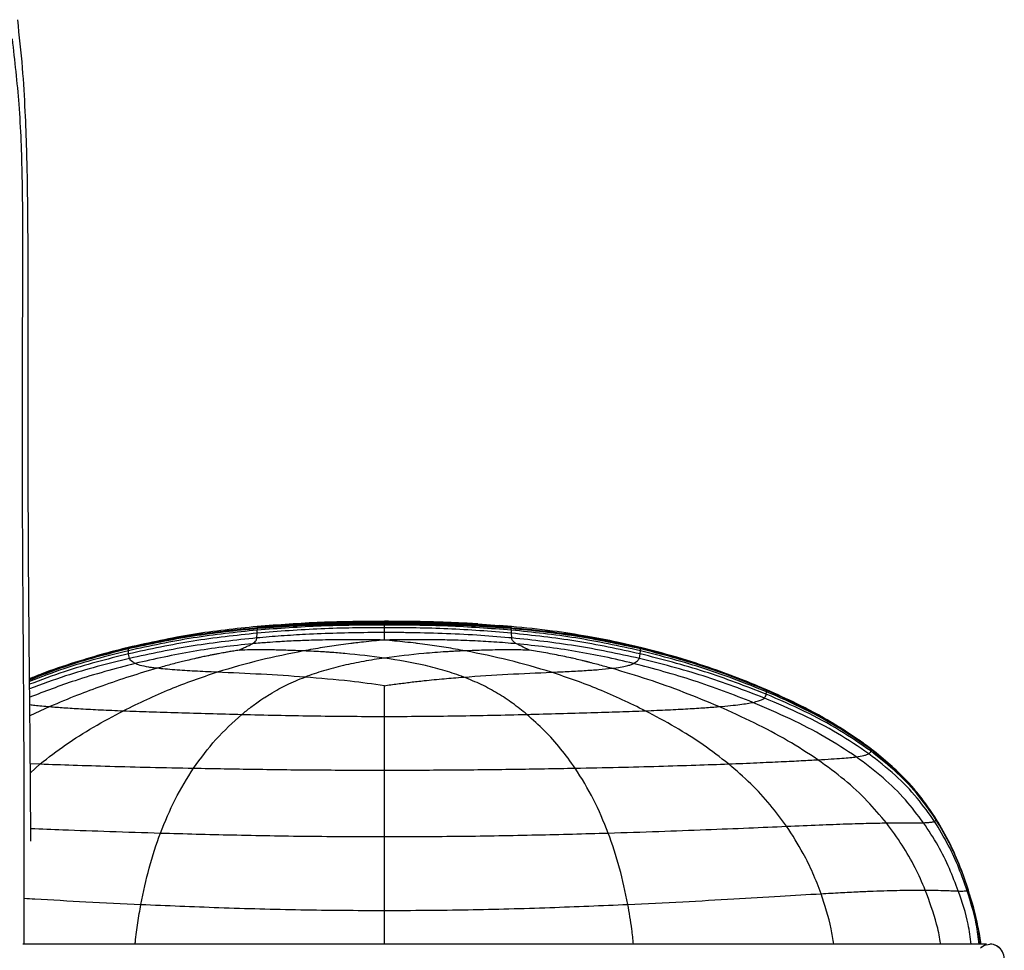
# Paper-space layout '_Back' of a CAD drawing. Header units: millimetres. Extents: x -468 to 468, y 0 to 686.
# Tile 9 of 9: x 295 to 468, y 465 to 628. Entities that reach past the tile are written whole.
import ezdxf

# ---------------------------------------------------------------- set-up
doc = ezdxf.new("R2010")
doc.units = ezdxf.units.MM

psp = doc.layouts.new('_Back')

# ---------------------------------------------------------------- linework, layer by layer
at = {"color": 7, "linetype": 'Continuous', "lineweight": 25}
for p, q in [((359.46, 522.76), (359.46, 522.86)), ((359.46, 522.58), (359.46, 522.76)), ((359.46, 522.5), (359.46, 522.58)), ((359.46, 522.49), (359.46, 522.5)), ((359.46, 522.41), (359.46, 522.48)), ((359.46, 522.48), (359.46, 522.48)), ((359.46, 522.22), (359.46, 522.41)), ((359.46, 521.75), (359.46, 522.22)), ((379.61, 522.1), (375.84, 522.34)), ((381.77, 521.96), (379.61, 522.15)), ((337.09, 519.95), (337.14, 520.79)), ((337.14, 520.79), (337.15, 521.32)), ((337.16, 521.89), (337.15, 521.95)), ((337.15, 521.32), (337.18, 521.59)), ((337.18, 521.76), (337.16, 521.89)), ((337.19, 521.7), (337.18, 521.76)), ((337.18, 521.59), (337.19, 521.68)), ((337.19, 521.69), (337.19, 521.7)), ((337.19, 521.68), (337.19, 521.69)), ((359.46, 520.89), (359.46, 521.75)), ((381.73, 521.7), (381.74, 521.76)), ((381.73, 521.69), (381.73, 521.7)), ((381.73, 521.69), (381.73, 521.69)), ((381.73, 521.68), (381.73, 521.69)), ((381.74, 521.59), (381.73, 521.68)), ((381.74, 521.76), (381.76, 521.89)), ((381.77, 521.32), (381.74, 521.59)), ((381.76, 521.89), (381.77, 521.95)), ((381.79, 520.79), (381.77, 521.32)), ((381.83, 519.95), (381.79, 520.79)), ((314.5, 518.25), (314.49, 518.27)), ((314.51, 518.21), (314.5, 518.25)), ((314.52, 518.19), (314.51, 518.21)), ((314.52, 518.19), (314.52, 518.19)), ((314.52, 518.17), (314.52, 518.18)), ((314.52, 518.04), (314.52, 518.17)), ((314.52, 517.71), (314.52, 518.04)), ((314.53, 517.15), (314.52, 517.71)), ((314.7, 516.36), (314.53, 517.15)), ((404.22, 516.36), (404.39, 517.15)), ((404.39, 517.15), (404.4, 517.71)), ((404.4, 518.19), (404.41, 518.21)), ((404.4, 518.19), (404.4, 518.19)), ((404.4, 518.17), (404.4, 518.18)), ((404.4, 518.04), (404.4, 518.17)), ((404.4, 517.71), (404.4, 518.04)), ((404.41, 518.21), (404.42, 518.25)), ((404.42, 518.25), (404.43, 518.27)), ((426.5, 510.07), (426.54, 510.51)), ((426.54, 510.51), (426.57, 510.74)), ((426.57, 510.74), (426.58, 510.82)), ((426.58, 510.84), (426.58, 510.84)), ((426.58, 510.84), (426.58, 510.84)), ((426.58, 510.84), (426.58, 510.84)), ((426.58, 510.84), (426.58, 510.84)), ((426.58, 510.82), (426.58, 510.83)), ((300.73, 507.89), (297.24, 506.28)), ((433.99, 507.27), (433.31, 507.65)), ((359.46, 496.74), (359.46, 502.03)), ((444.85, 500.1), (444.89, 500.34)), ((444.89, 500.34), (444.91, 500.43)), ((444.91, 500.43), (444.92, 500.45)), ((444.92, 500.45), (444.92, 500.45)), ((297.31, 497.9), (299.04, 497.83)), ((297.32, 496.29), (299.04, 497.83)), ((359.46, 493.72), (359.46, 496.74)), ((456.35, 488.12), (455.29, 489.72)), ((456.05, 487.73), (456.34, 487.98)), ((456.34, 487.98), (456.35, 488.1)), ((459.23, 482.83), (456.35, 488.12)), ((458.52, 484.31), (456.35, 488.12)), ((456.35, 488.1), (456.35, 488.12)), ((456.35, 488.12), (456.35, 488.12)), ((458.43, 484.42), (456.35, 488.12)), ((458.73, 483.89), (456.35, 488.12)), ((462.61, 473.35), (461.98, 475.69)), ((359.46, 466.18), (359.46, 472.09)), ((463.3, 470.98), (463.25, 471.19)), ((467.82, 465.11), (467.82, 465.11))]:
    psp.add_line(p, q, dxfattribs=at)
at = {"color": 7, "linetype": 'Continuous', "lineweight": 25, "flags": 128}
for points in [[(464.09, 465.53), (464.81, 465.99), (465.77, 466.18)], [(464.23, 465.65), (464.81, 465.99), (465.77, 466.18)], [(464.27, 465.68), (464.81, 465.99), (465.77, 466.18)]]:
    psp.add_lwpolyline(points, dxfattribs=at)
at = {"color": 7, "linetype": 'Continuous', "lineweight": 25}
for start in [34.8199, 34.9906, 34.8199]:
    psp.add_arc((465.77, 463.68), 2.5, start, 90, dxfattribs=at)
for points, knots in [([(297.4, 484.27), (297.39, 486.09), (297.36, 492.04), (297.28, 502.38), (297.15, 515.57), (297.02, 529.31), (296.95, 543.35), (296.92, 555.27), (296.91, 565.08), (296.91, 572.61), (296.92, 579.81), (296.92, 585.62), (296.91, 590.46), (296.88, 594.77), (296.82, 599.91), (296.69, 605.88), (296.43, 612.67), (295.99, 620.32), (295.4, 625.67), (295.09, 628.5)], [0, 0, 0, 0, 0.037893, 0.123673, 0.214954, 0.31222, 0.409493, 0.506775, 0.560277, 0.613401, 0.663405, 0.709923, 0.73415, 0.764044, 0.799642, 0.840968, 0.888045, 0.941, 1, 1, 1, 1]), ([(296.22, 466.18), (296.22, 466.24), (296.22, 468.37), (296.23, 472.75), (296.25, 479.26), (296.25, 486.03), (296.24, 493.01), (296.21, 500.42), (296.16, 508.31), (296.11, 516.81), (296.04, 526.5), (295.97, 537.62), (295.92, 550.35), (295.91, 561.22), (295.93, 569.8), (295.96, 574.74), (295.98, 578.79), (296, 581.96), (296.01, 585.2), (296.03, 591.48), (295.95, 600.97), (295.54, 613.19), (294.61, 621.29), (294.17, 625.11)], [0, 0, 0, 0, 0.001253, 0.040183, 0.082531, 0.12407, 0.167994, 0.214468, 0.263944, 0.317148, 0.375126, 0.447293, 0.527674, 0.616089, 0.652934, 0.689861, 0.709356, 0.729297, 0.749665, 0.770439, 0.847551, 0.928144, 1, 1, 1, 1]), ([(359.46, 522.87), (355.75, 522.84), (348.3, 522.8), (340.88, 522.24), (337.15, 521.96)], [0, 0, 0, 0, 0.497641, 1, 1, 1, 1]), ([(359.46, 522.22), (355.75, 522.2), (348.31, 522.15), (340.88, 521.6), (337.15, 521.32)], [0, 0, 0, 0, 0.497777, 1, 1, 1, 1]), ([(359.46, 522.76), (355.76, 522.74), (348.31, 522.7), (340.89, 522.16), (337.16, 521.89)], [0, 0, 0, 0, 0.497587, 1, 1, 1, 1]), ([(359.46, 522.58), (355.76, 522.56), (348.32, 522.53), (340.91, 522.02), (337.18, 521.76)], [0, 0, 0, 0, 0.497486, 1, 1, 1, 1]), ([(359.46, 522.41), (355.76, 522.4), (348.32, 522.36), (340.9, 521.84), (337.18, 521.59)], [0, 0, 0, 0, 0.497556, 1, 1, 1, 1]), ([(359.46, 522.49), (358.14, 522.48), (355.14, 522.47), (350.1, 522.39), (344, 522.18), (339.58, 521.87), (337.19, 521.69)], [0, 0, 0, 0, 0.1788038, 0.4043372, 0.6776474, 1, 1, 1, 1]), ([(359.46, 522.48), (355.76, 522.46), (348.33, 522.43), (340.91, 521.93), (337.19, 521.68)], [0, 0, 0, 0, 0.497449, 1, 1, 1, 1]), ([(353.45, 522.76), (351.75, 522.76), (348.93, 522.75), (346.12, 522.54), (345.01, 522.46)], [0, 0, 0, 0, 0.604783, 1, 1, 1, 1]), ([(375.85, 522.41), (375.04, 522.46), (373.17, 522.57), (369.48, 522.72), (364.83, 522.84), (361.36, 522.86), (359.46, 522.87)], [0, 0, 0, 0, 0.1679898, 0.3866424, 0.6629521, 1, 1, 1, 1]), ([(381.76, 521.89), (378.03, 522.16), (370.61, 522.7), (363.16, 522.74), (359.46, 522.76)], [0, 0, 0, 0, 0.502408, 1, 1, 1, 1]), ([(381.74, 521.76), (378.01, 522.02), (370.59, 522.53), (363.16, 522.56), (359.46, 522.58)], [0, 0, 0, 0, 0.502511, 1, 1, 1, 1]), ([(381.73, 521.69), (380.39, 521.8), (377.36, 522.03), (372.3, 522.28), (366.22, 522.46), (361.82, 522.48), (359.46, 522.49)], [0, 0, 0, 0, 0.181262, 0.408713, 0.681805, 1, 1, 1, 1]), ([(381.73, 521.68), (378.01, 521.93), (370.59, 522.43), (363.16, 522.46), (359.46, 522.48)], [0, 0, 0, 0, 0.502546, 1, 1, 1, 1]), ([(381.74, 521.59), (378.02, 521.84), (370.6, 522.36), (363.16, 522.4), (359.46, 522.41)], [0, 0, 0, 0, 0.5024418, 1, 1, 1, 1]), ([(381.77, 521.32), (378.04, 521.6), (370.61, 522.15), (363.17, 522.2), (359.46, 522.22)], [0, 0, 0, 0, 0.5022209, 1, 1, 1, 1]), ([(337.15, 521.96), (333.37, 521.56), (325.75, 520.76), (318.27, 519.11), (314.49, 518.27)], [0, 0, 0, 0, 0.495107, 1, 1, 1, 1]), ([(337.19, 521.69), (335.84, 521.57), (332.78, 521.3), (327.65, 520.67), (321.42, 519.71), (316.95, 518.72), (314.52, 518.19)], [0, 0, 0, 0, 0.176946, 0.401494, 0.675078, 1, 1, 1, 1]), ([(337.19, 521.68), (333.41, 521.31), (325.79, 520.57), (318.3, 518.98), (314.52, 518.17)], [0, 0, 0, 0, 0.4949645, 1, 1, 1, 1]), ([(337.18, 521.59), (333.41, 521.21), (325.79, 520.45), (318.3, 518.85), (314.52, 518.04)], [0, 0, 0, 0, 0.4950921, 1, 1, 1, 1]), ([(337.15, 521.32), (333.38, 520.93), (325.78, 520.13), (318.3, 518.53), (314.52, 517.71)], [0, 0, 0, 0, 0.49538, 1, 1, 1, 1]), ([(337.14, 520.79), (333.37, 520.39), (325.77, 519.56), (318.3, 517.96), (314.53, 517.15)], [0, 0, 0, 0, 0.495647, 1, 1, 1, 1]), ([(345.63, 520.56), (344.21, 520.48), (341.36, 520.32), (338.51, 520.07), (337.09, 519.95)], [0, 0, 0, 0, 0.49975, 1, 1, 1, 1]), ([(359.46, 521.75), (355.75, 521.73), (348.3, 521.67), (340.87, 521.09), (337.14, 520.79)], [0, 0, 0, 0, 0.497993, 1, 1, 1, 1]), ([(356.54, 520.88), (354.73, 520.85), (351.09, 520.8), (347.45, 520.64), (345.63, 520.56)], [0, 0, 0, 0, 0.49957, 1, 1, 1, 1]), ([(359.46, 520.89), (358.97, 520.89), (358.45, 520.89), (357.48, 520.89), (357, 520.88), (356.54, 520.88)], [0, 0, 0, 0, 0.500076, 0.535397, 1, 1, 1, 1]), ([(381.79, 520.79), (378.06, 521.09), (370.63, 521.67), (363.17, 521.73), (359.46, 521.75)], [0, 0, 0, 0, 0.502002, 1, 1, 1, 1]), ([(359.46, 520.6), (359.46, 520.61), (359.46, 520.68), (359.46, 520.78), (359.46, 520.86), (359.46, 520.89)], [0, 0, 0, 0, 0.078559, 0.671748, 1, 1, 1, 1]), ([(362.33, 520.88), (362.07, 520.88), (361.59, 520.89), (360.64, 520.89), (359.94, 520.89), (359.46, 520.89)], [0, 0, 0, 0, 0.271001, 0.499916, 1, 1, 1, 1]), ([(359.46, 519.71), (359.46, 519.88), (359.46, 520.23), (359.46, 520.48), (359.46, 520.6)], [0, 0, 0, 0, 0.497489, 1, 1, 1, 1]), ([(381.83, 519.95), (381.67, 519.96), (379.63, 520.15), (375.56, 520.46), (369.59, 520.74), (365.13, 520.85), (362.71, 520.88), (362.33, 520.88)], [0, 0, 0, 0, 0.025474, 0.313905, 0.627933, 0.94216, 1, 1, 1, 1]), ([(404.4, 518.19), (403.03, 518.5), (399.96, 519.2), (394.81, 520.14), (388.63, 521.05), (384.14, 521.47), (381.73, 521.69)], [0, 0, 0, 0, 0.182976, 0.411288, 0.683911, 1, 1, 1, 1]), ([(404.4, 518.17), (400.62, 518.98), (393.13, 520.57), (385.51, 521.31), (381.73, 521.68)], [0, 0, 0, 0, 0.5050336, 1, 1, 1, 1]), ([(404.4, 518.04), (400.62, 518.85), (393.13, 520.45), (385.52, 521.21), (381.74, 521.59)], [0, 0, 0, 0, 0.504904, 1, 1, 1, 1]), ([(404.43, 518.27), (403.06, 518.59), (400, 519.31), (394.85, 520.29), (388.67, 521.26), (384.18, 521.72), (381.77, 521.96)], [0, 0, 0, 0, 0.182844, 0.411111, 0.683769, 1, 1, 1, 1]), ([(404.4, 517.71), (400.62, 518.53), (393.15, 520.13), (385.54, 520.93), (381.77, 521.32)], [0, 0, 0, 0, 0.5046201, 1, 1, 1, 1]), ([(404.39, 517.15), (400.62, 517.96), (393.15, 519.56), (385.55, 520.39), (381.79, 520.79)], [0, 0, 0, 0, 0.50435, 1, 1, 1, 1]), ([(337.09, 519.95), (333.35, 519.55), (325.82, 518.74), (318.42, 517.15), (314.7, 516.36)], [0, 0, 0, 0, 0.496111, 1, 1, 1, 1]), ([(336.27, 518.92), (334.54, 518.74), (331.06, 518.38), (324.15, 517.36), (319.09, 516.23), (315.72, 515.47)], [0, 0, 0, 0, 0.249082, 0.49995, 1, 1, 1, 1]), ([(333.97, 517.8), (334.1, 517.87), (334.35, 518.02), (334.75, 518.2), (335.09, 518.35), (335.44, 518.5), (335.76, 518.65), (336.05, 518.79), (336.2, 518.88), (336.27, 518.92)], [0, 0, 0, 0, 0.1314, 0.248331, 0.38457, 0.493911, 0.664796, 0.826954, 1, 1, 1, 1]), ([(336.27, 518.92), (336.43, 519.02), (336.78, 519.23), (336.95, 519.5), (337.05, 519.74), (337.08, 519.88), (337.09, 519.95)], [0, 0, 0, 0, 0.223743, 0.504272, 0.759834, 1, 1, 1, 1]), ([(359.46, 519.58), (358.49, 519.6), (356.61, 519.62), (353.52, 519.64), (350.68, 519.62), (348.14, 519.58), (346.33, 519.52), (344.82, 519.47), (343.41, 519.41), (342.13, 519.35), (340.59, 519.26), (339.16, 519.16), (337.61, 519.04), (336.74, 518.96), (336.27, 518.92)], [0, 0, 0, 0, 0.126952, 0.245989, 0.402221, 0.494504, 0.574933, 0.635785, 0.688917, 0.756255, 0.800342, 0.88722, 0.939851, 1, 1, 1, 1]), ([(351.83, 518.74), (350.76, 518.58), (348.61, 518.28), (346.38, 517.87), (345.27, 517.66)], [0, 0, 0, 0, 0.498624, 1, 1, 1, 1]), ([(359.46, 519.58), (358.25, 519.47), (356.59, 519.32), (354.72, 519.11), (353.98, 519.02), (353.12, 518.91), (352.42, 518.82), (351.83, 518.74)], [0, 0, 0, 0, 0.486502, 0.666949, 0.734996, 0.774727, 1, 1, 1, 1]), ([(359.46, 519.58), (359.46, 519.61), (359.46, 519.65), (359.46, 519.69), (359.46, 519.71)], [0, 0, 0, 0, 0.525692, 1, 1, 1, 1]), ([(382.64, 518.92), (381.33, 519.03), (378.76, 519.25), (374.83, 519.45), (371.14, 519.58), (367.25, 519.64), (363.44, 519.64), (360.73, 519.6), (359.46, 519.58)], [0, 0, 0, 0, 0.1689987, 0.3311003, 0.5055027, 0.6451616, 0.834343, 1, 1, 1, 1]), ([(367.01, 518.75), (366.43, 518.83), (365.76, 518.92), (364.45, 519.08), (362.48, 519.3), (360.66, 519.47), (359.46, 519.58)], [0, 0, 0, 0, 0.221807, 0.25839, 0.512968, 1, 1, 1, 1]), ([(373.66, 517.68), (372.54, 517.88), (370.28, 518.29), (368.1, 518.6), (367.01, 518.75)], [0, 0, 0, 0, 0.499059, 1, 1, 1, 1]), ([(382.37, 519.09), (382.21, 519.24), (381.86, 519.57), (381.84, 519.82), (381.83, 519.95)], [0, 0, 0, 0, 0.4616227, 1, 1, 1, 1]), ([(404.22, 516.36), (400.5, 517.15), (393.11, 518.74), (385.57, 519.55), (381.83, 519.95)], [0, 0, 0, 0, 0.503883, 1, 1, 1, 1]), ([(382.64, 518.92), (382.59, 518.95), (382.48, 519.01), (382.4, 519.06), (382.37, 519.09)], [0, 0, 0, 0, 0.49974, 1, 1, 1, 1]), ([(403.2, 515.47), (401.5, 515.87), (398.15, 516.66), (393.02, 517.61), (387.86, 518.39), (384.38, 518.74), (382.64, 518.92)], [0, 0, 0, 0, 0.253147, 0.500142, 0.750962, 1, 1, 1, 1]), ([(384.95, 517.8), (384.44, 518.05), (383.39, 518.55), (382.89, 518.8), (382.64, 518.92)], [0, 0, 0, 0, 0.49391, 1, 1, 1, 1]), ([(314.49, 518.27), (313.12, 517.93), (310.03, 517.14), (304.92, 515.59), (300.5, 514.14), (297.85, 513.06), (297.17, 512.78)], [0, 0, 0, 0, 0.232775, 0.52701, 0.880351, 1, 1, 1, 1]), ([(314.52, 518.19), (313.15, 517.85), (310.05, 517.08), (304.94, 515.56), (300.51, 514.12), (297.85, 513.04), (297.17, 512.76)], [0, 0, 0, 0, 0.232761, 0.526774, 0.879778, 1, 1, 1, 1]), ([(314.52, 518.17), (310.71, 517.2), (304.82, 515.7), (299.17, 513.45), (297.18, 512.66)], [0, 0, 0, 0, 0.647031, 1, 1, 1, 1]), ([(314.52, 518.04), (310.71, 517.08), (304.82, 515.58), (299.17, 513.35), (297.18, 512.56)], [0, 0, 0, 0, 0.646743, 1, 1, 1, 1]), ([(314.52, 517.71), (310.72, 516.75), (304.84, 515.27), (299.18, 513.07), (297.18, 512.29)], [0, 0, 0, 0, 0.646054, 1, 1, 1, 1]), ([(314.53, 517.15), (310.74, 516.2), (304.86, 514.73), (299.19, 512.57), (297.18, 511.81)], [0, 0, 0, 0, 0.645069, 1, 1, 1, 1]), ([(333.97, 517.8), (333.65, 517.75), (333.04, 517.66), (332.17, 517.51), (331.27, 517.35), (330.46, 517.2), (329.7, 517.06), (329.07, 516.93), (328.35, 516.79), (327.7, 516.65), (327.19, 516.54), (326.92, 516.48), (326.71, 516.43), (326.12, 516.3), (325.2, 516.09), (324.08, 515.82), (323.01, 515.55), (321.92, 515.26), (320.74, 514.95), (319.96, 514.73), (319.57, 514.62)], [0, 0, 0, 0, 0.06493, 0.12443, 0.178929, 0.2491, 0.290874, 0.336678, 0.378418, 0.439663, 0.470935, 0.484377, 0.495467, 0.515525, 0.607037, 0.686428, 0.749761, 0.833185, 0.916501, 1, 1, 1, 1]), ([(345.27, 517.66), (342.72, 517.16), (337.61, 516.14), (332.61, 514.67), (330.1, 513.93)], [0, 0, 0, 0, 0.498881, 1, 1, 1, 1]), ([(345.27, 517.66), (344.8, 517.68), (343.88, 517.72), (342.5, 517.77), (341.16, 517.81), (339.57, 517.85), (337.84, 517.86), (335.87, 517.85), (334.62, 517.82), (333.97, 517.8)], [0, 0, 0, 0, 0.12303, 0.244791, 0.365544, 0.478433, 0.665563, 0.825319, 1, 1, 1, 1]), ([(359.46, 516.42), (357.17, 516.71), (354.02, 517.11), (350.55, 517.37), (349.3, 517.46), (348.87, 517.49), (348.17, 517.53), (347.01, 517.59), (345.87, 517.64), (345.27, 517.66)], [0, 0, 0, 0, 0.494229, 0.676207, 0.729919, 0.757503, 0.765035, 0.875233, 1, 1, 1, 1]), ([(373.66, 517.68), (373.06, 517.65), (372.14, 517.62), (371.04, 517.56), (370.52, 517.53), (369, 517.43), (365.32, 517.17), (361.76, 516.71), (359.46, 516.42)], [0, 0, 0, 0, 0.124777, 0.189064, 0.228115, 0.233975, 0.50515, 1, 1, 1, 1]), ([(376.94, 517.79), (376.4, 517.78), (375.31, 517.74), (374.21, 517.7), (373.66, 517.68)], [0, 0, 0, 0, 0.494959, 1, 1, 1, 1]), ([(388.83, 513.93), (386.32, 514.67), (381.31, 516.15), (376.21, 517.17), (373.66, 517.68)], [0, 0, 0, 0, 0.501146, 1, 1, 1, 1]), ([(384.95, 517.8), (384.93, 517.8), (383.93, 517.83), (381.9, 517.87), (379.25, 517.86), (377.6, 517.81), (376.94, 517.79)], [0, 0, 0, 0, 0.008921, 0.381786, 0.755248, 1, 1, 1, 1]), ([(399.36, 514.62), (398.97, 514.73), (398.19, 514.94), (397.01, 515.26), (396.04, 515.51), (395.43, 515.67), (395.2, 515.73), (395.14, 515.74), (395.12, 515.75), (395.11, 515.75), (395.09, 515.75), (395.05, 515.76), (395, 515.77), (394.97, 515.78), (394.96, 515.79), (394.87, 515.81), (394.61, 515.87), (393.96, 516.03), (393.21, 516.21), (392.56, 516.35), (391.82, 516.52), (390.78, 516.75), (389.3, 517.05), (387.81, 517.33), (386.35, 517.58), (385.4, 517.73), (384.95, 517.8)], [0, 0, 0, 0, 0.0835, 0.166815, 0.250239, 0.287122, 0.29538, 0.299511, 0.299901, 0.300019, 0.300127, 0.304576, 0.308755, 0.309903, 0.310405, 0.31252, 0.327838, 0.36617, 0.447579, 0.483909, 0.50175, 0.601407, 0.700666, 0.807151, 0.908128, 1, 1, 1, 1]), ([(426.5, 510.07), (422.92, 511.46), (415.69, 514.26), (408.18, 516.18), (404.39, 517.15)], [0, 0, 0, 0, 0.495703, 1, 1, 1, 1]), ([(426.58, 510.84), (425.31, 511.37), (422.43, 512.59), (417.47, 514.41), (411.36, 516.41), (406.84, 517.56), (404.4, 518.19)], [0, 0, 0, 0, 0.1764037, 0.4020441, 0.6772382, 1, 1, 1, 1]), ([(426.58, 510.82), (422.99, 512.28), (415.76, 515.21), (408.2, 517.18), (404.4, 518.17)], [0, 0, 0, 0, 0.496019, 1, 1, 1, 1]), ([(426.57, 510.74), (422.98, 512.18), (415.75, 515.09), (408.2, 517.05), (404.4, 518.04)], [0, 0, 0, 0, 0.495961, 1, 1, 1, 1]), ([(426.54, 510.51), (422.95, 511.93), (415.72, 514.78), (408.19, 516.73), (404.4, 517.71)], [0, 0, 0, 0, 0.4958214, 1, 1, 1, 1]), ([(426.58, 510.84), (425.32, 511.38), (422.45, 512.59), (417.49, 514.43), (411.38, 516.46), (406.87, 517.64), (404.43, 518.27)], [0, 0, 0, 0, 0.177835, 0.403698, 0.678338, 1, 1, 1, 1]), ([(314.7, 516.36), (310.94, 515.42), (304.99, 513.94), (299.29, 511.79), (297.19, 511)], [0, 0, 0, 0, 0.633224, 1, 1, 1, 1]), ([(315.72, 515.47), (312.17, 514.53), (305.86, 512.86), (299.84, 510.54), (297.21, 509.53)], [0, 0, 0, 0, 0.562436, 1, 1, 1, 1]), ([(315.72, 515.47), (315.55, 515.57), (315.17, 515.79), (314.87, 516.08), (314.76, 516.26), (314.7, 516.36)], [0, 0, 0, 0, 0.295487, 0.630969, 1, 1, 1, 1]), ([(318.11, 514.81), (317.54, 514.92), (316.32, 515.16), (315.93, 515.36), (315.72, 515.47)], [0, 0, 0, 0, 0.463242, 1, 1, 1, 1]), ([(359.46, 516.42), (358.25, 516.23), (355.8, 515.86), (352.23, 515.12), (348.73, 514.22), (346.6, 513.46), (345.53, 513.08)], [0, 0, 0, 0, 0.244979, 0.493455, 0.744931, 1, 1, 1, 1]), ([(373.39, 513.08), (372.32, 513.46), (370.19, 514.22), (365.57, 515.42), (361.9, 516.02), (359.46, 516.42)], [0, 0, 0, 0, 0.25507, 0.506529, 1, 1, 1, 1]), ([(399.36, 514.62), (399.9, 514.68), (401.01, 514.82), (402.04, 515.04), (402.77, 515.26), (403.05, 515.39), (403.2, 515.47)], [0, 0, 0, 0, 0.225445, 0.460299, 0.71539, 1, 1, 1, 1]), ([(403.2, 515.47), (403.45, 515.62), (404, 515.96), (404.15, 516.22), (404.22, 516.36)], [0, 0, 0, 0, 0.458597, 1, 1, 1, 1]), ([(424.15, 508.64), (420.72, 509.97), (413.9, 512.61), (406.75, 514.52), (403.2, 515.47)], [0, 0, 0, 0, 0.503918, 1, 1, 1, 1]), ([(426.18, 509.4), (422.62, 510.76), (415.45, 513.5), (407.98, 515.4), (404.22, 516.36)], [0, 0, 0, 0, 0.496843, 1, 1, 1, 1]), ([(319.57, 514.62), (317.98, 514.15), (314.7, 513.19), (310.06, 511.59), (305.35, 509.84), (302.34, 508.57), (300.73, 507.89)], [0, 0, 0, 0, 0.244242, 0.504658, 0.734546, 1, 1, 1, 1]), ([(330.1, 513.93), (327.31, 512.97), (321.55, 510.99), (316.34, 508.46), (313.65, 507.16)], [0, 0, 0, 0, 0.484929, 1, 1, 1, 1]), ([(319.57, 514.62), (319.29, 514.65), (318.75, 514.71), (318.32, 514.78), (318.11, 514.81)], [0, 0, 0, 0, 0.499998, 1, 1, 1, 1]), ([(330.1, 513.93), (329.42, 513.96), (328.1, 514.02), (326.2, 514.11), (324.38, 514.22), (322.61, 514.34), (320.94, 514.47), (320.02, 514.57), (319.57, 514.62)], [0, 0, 0, 0, 0.171542, 0.335403, 0.494044, 0.659505, 0.834543, 1, 1, 1, 1]), ([(345.53, 513.08), (342.97, 513.25), (337.78, 513.6), (332.68, 513.82), (330.1, 513.93)], [0, 0, 0, 0, 0.494284, 1, 1, 1, 1]), ([(373.39, 513.08), (375.99, 513.26), (381.17, 513.6), (386.28, 513.82), (388.83, 513.93)], [0, 0, 0, 0, 0.500555, 1, 1, 1, 1]), ([(388.83, 513.93), (389.73, 513.97), (391.68, 514.06), (394.49, 514.21), (397.23, 514.4), (398.65, 514.54), (399.36, 514.62)], [0, 0, 0, 0, 0.229526, 0.496087, 0.744762, 1, 1, 1, 1]), ([(405.27, 507.16), (402.58, 508.46), (397.37, 510.99), (391.62, 512.97), (388.83, 513.93)], [0, 0, 0, 0, 0.515067, 1, 1, 1, 1]), ([(418.19, 507.89), (416.15, 508.74), (412.07, 510.45), (405.8, 512.69), (401.49, 513.98), (399.36, 514.62)], [0, 0, 0, 0, 0.33537, 0.671444, 1, 1, 1, 1]), ([(334.45, 506.53), (334.71, 506.75), (335.23, 507.18), (336.03, 507.8), (336.88, 508.43), (337.7, 509), (338.55, 509.57), (339.59, 510.22), (340.86, 510.95), (342.36, 511.72), (343.87, 512.43), (344.98, 512.86), (345.53, 513.08)], [0, 0, 0, 0, 0.083974, 0.167347, 0.250081, 0.344032, 0.409551, 0.495968, 0.633472, 0.750476, 0.876086, 1, 1, 1, 1]), ([(359.46, 511.57), (357.46, 511.84), (352.85, 512.47), (348.18, 512.86), (345.53, 513.08)], [0, 0, 0, 0, 0.434161, 1, 1, 1, 1]), ([(359.46, 511.57), (359.84, 511.62), (360.61, 511.74), (361.76, 511.89), (362.92, 512.04), (364.07, 512.18), (365.25, 512.32), (366.62, 512.47), (368.2, 512.63), (369.91, 512.79), (371.65, 512.94), (372.79, 513.03), (373.39, 513.08)], [0, 0, 0, 0, 0.0832371, 0.1666014, 0.2499588, 0.3338558, 0.4166865, 0.5040277, 0.6280715, 0.7565861, 0.8707863, 1, 1, 1, 1]), ([(384.47, 506.53), (383.65, 507.19), (382.05, 508.49), (379.39, 510.23), (376.57, 511.79), (374.44, 512.65), (373.39, 513.08)], [0, 0, 0, 0, 0.260175, 0.513846, 0.760386, 1, 1, 1, 1]), ([(359.46, 508.18), (359.46, 508.5), (359.46, 509.21), (359.46, 510.31), (359.46, 511.1), (359.46, 511.51), (359.46, 511.54), (359.46, 511.56), (359.46, 511.57)], [0, 0, 0, 0, 0.2713956, 0.6013349, 0.9716785, 0.9858392, 0.9929196, 1, 1, 1, 1]), ([(426.18, 509.4), (426.29, 509.53), (426.5, 509.78), (426.5, 509.97), (426.5, 510.07)], [0, 0, 0, 0, 0.492346, 1, 1, 1, 1]), ([(444.85, 500.1), (443.05, 501.34), (439.32, 503.9), (433.15, 507.18), (428.75, 509.09), (426.5, 510.07)], [0, 0, 0, 0, 0.313474, 0.647952, 1, 1, 1, 1]), ([(444.89, 500.34), (443.09, 501.6), (439.36, 504.21), (433.19, 507.55), (428.79, 509.51), (426.54, 510.51)], [0, 0, 0, 0, 0.313585, 0.648065, 1, 1, 1, 1]), ([(444.91, 500.43), (443.11, 501.7), (439.39, 504.34), (433.22, 507.73), (428.82, 509.72), (426.57, 510.74)], [0, 0, 0, 0, 0.313523, 0.648073, 1, 1, 1, 1]), ([(444.92, 500.46), (444.19, 500.99), (442.57, 502.2), (439.68, 504.09), (436.06, 506.23), (431.64, 508.56), (428.35, 510.04), (426.58, 510.84)], [0, 0, 0, 0, 0.132012, 0.295003, 0.492221, 0.726533, 1, 1, 1, 1]), ([(444.92, 500.45), (443.12, 501.73), (439.4, 504.38), (433.23, 507.8), (428.83, 509.8), (426.58, 510.82)], [0, 0, 0, 0, 0.31349, 0.648054, 1, 1, 1, 1]), ([(297.22, 508.25), (297.5, 508.21), (298.11, 508.14), (299.27, 508.02), (300.25, 507.93), (300.73, 507.89)], [0, 0, 0, 0, 0.304154, 0.654557, 1, 1, 1, 1]), ([(359.46, 506.16), (359.46, 506.43), (359.46, 506.78), (359.46, 507.45), (359.46, 507.86), (359.46, 508.18)], [0, 0, 0, 0, 0.386208, 0.511947, 1, 1, 1, 1]), ([(418.19, 507.89), (418.91, 507.96), (420.35, 508.08), (421.96, 508.27), (423.26, 508.46), (423.84, 508.58), (424.15, 508.64)], [0, 0, 0, 0, 0.23238, 0.472189, 0.72613, 1, 1, 1, 1]), ([(424.15, 508.64), (424.5, 508.72), (425.24, 508.91), (425.84, 509.16), (426.06, 509.32), (426.18, 509.4)], [0, 0, 0, 0, 0.305451, 0.640589, 1, 1, 1, 1]), ([(442.29, 499.07), (440.48, 500.26), (436.75, 502.7), (430.66, 505.84), (426.35, 507.69), (424.15, 508.64)], [0, 0, 0, 0, 0.314978, 0.650205, 1, 1, 1, 1]), ([(444.51, 499.62), (442.7, 500.84), (438.97, 503.35), (432.8, 506.56), (428.42, 508.44), (426.18, 509.4)], [0, 0, 0, 0, 0.313278, 0.647902, 1, 1, 1, 1]), ([(299.04, 497.83), (300.51, 498.97), (303.51, 501.28), (308.4, 504.36), (311.89, 506.22), (313.65, 507.16)], [0, 0, 0, 0, 0.322802, 0.65847, 1, 1, 1, 1]), ([(300.73, 507.89), (301.53, 507.83), (303.16, 507.7), (306.2, 507.51), (309.71, 507.32), (312.3, 507.21), (313.65, 507.16)], [0, 0, 0, 0, 0.232471, 0.471968, 0.725609, 1, 1, 1, 1]), ([(313.65, 507.16), (315.16, 507.1), (318.3, 506.98), (323.34, 506.83), (328.76, 506.67), (332.53, 506.58), (334.45, 506.53)], [0, 0, 0, 0, 0.225128, 0.468545, 0.7278, 1, 1, 1, 1]), ([(325.97, 497.08), (327.23, 498.81), (329.76, 502.29), (332.89, 505.11), (334.45, 506.53)], [0, 0, 0, 0, 0.498055, 1, 1, 1, 1]), ([(334.45, 506.53), (338.53, 506.43), (346.81, 506.23), (355.2, 506.18), (359.46, 506.16)], [0, 0, 0, 0, 0.49179, 1, 1, 1, 1]), ([(359.46, 506.16), (363.72, 506.18), (372.11, 506.23), (380.39, 506.43), (384.47, 506.53)], [0, 0, 0, 0, 0.508215, 1, 1, 1, 1]), ([(384.47, 506.53), (386.4, 506.58), (390.16, 506.67), (395.59, 506.83), (400.63, 506.98), (403.76, 507.1), (405.27, 507.16)], [0, 0, 0, 0, 0.272209, 0.531456, 0.774864, 1, 1, 1, 1]), ([(392.96, 497.08), (392.12, 498.24), (390.44, 500.58), (387.63, 503.71), (385.52, 505.59), (384.47, 506.53)], [0, 0, 0, 0, 0.330436, 0.666127, 1, 1, 1, 1]), ([(405.27, 507.16), (406.62, 507.21), (409.22, 507.32), (412.72, 507.51), (415.77, 507.7), (417.39, 507.83), (418.19, 507.89)], [0, 0, 0, 0, 0.27439, 0.52803, 0.767528, 1, 1, 1, 1]), ([(419.89, 497.83), (418.41, 498.97), (415.41, 501.28), (410.52, 504.36), (407.03, 506.22), (405.27, 507.16)], [0, 0, 0, 0, 0.322801, 0.658469, 1, 1, 1, 1]), ([(435.57, 498.56), (433.81, 499.71), (430.19, 502.05), (424.37, 505.11), (420.27, 506.96), (418.19, 507.89)], [0, 0, 0, 0, 0.319524, 0.65549, 1, 1, 1, 1]), ([(433.6, 507.49), (433.5, 507.55), (433.29, 507.68), (433.06, 507.78), (432.94, 507.83)], [0, 0, 0, 0, 0.465078, 1, 1, 1, 1]), ([(359.46, 502.03), (359.46, 502.93), (359.46, 504.35), (359.46, 505.67), (359.46, 506.16)], [0, 0, 0, 0, 0.632037, 1, 1, 1, 1]), ([(442.29, 499.07), (442.78, 499.15), (443.62, 499.29), (444.2, 499.47), (444.4, 499.57), (444.51, 499.62)], [0, 0, 0, 0, 0.415057, 0.707388, 1, 1, 1, 1]), ([(444.51, 499.62), (444.62, 499.71), (444.85, 499.9), (444.85, 500.03), (444.85, 500.1)], [0, 0, 0, 0, 0.498472, 1, 1, 1, 1]), ([(456.05, 487.73), (455.06, 489.12), (453, 492.02), (449.13, 496.04), (446.09, 498.39), (444.51, 499.62)], [0, 0, 0, 0, 0.307097, 0.638585, 1, 1, 1, 1]), ([(456.34, 487.98), (455.36, 489.4), (453.32, 492.34), (449.47, 496.44), (446.44, 498.84), (444.85, 500.1)], [0, 0, 0, 0, 0.307764, 0.639339, 1, 1, 1, 1]), ([(456.35, 488.1), (455.37, 489.53), (453.34, 492.49), (449.5, 496.63), (446.47, 499.07), (444.89, 500.34)], [0, 0, 0, 0, 0.3078075, 0.6394011, 1, 1, 1, 1]), ([(456.35, 488.12), (455.37, 489.55), (453.34, 492.52), (449.51, 496.68), (446.48, 499.14), (444.91, 500.43)], [0, 0, 0, 0, 0.307656, 0.639253, 1, 1, 1, 1]), ([(456.35, 488.12), (455.76, 489.02), (454.66, 490.68), (452.81, 493.01), (450.78, 495.28), (448.26, 497.77), (446.06, 499.54), (444.92, 500.45)], [0, 0, 0, 0, 0.224611, 0.41688, 0.576301, 0.780273, 1, 1, 1, 1]), ([(455.24, 489.68), (454.61, 490.58), (452.93, 493.02), (449.51, 496.69), (446.49, 499.16), (444.92, 500.45)], [0, 0, 0, 0, 0.218934, 0.592976, 1, 1, 1, 1]), ([(299.04, 497.83), (300.95, 497.76), (304.94, 497.62), (311.43, 497.42), (318.49, 497.24), (323.43, 497.13), (325.97, 497.08)], [0, 0, 0, 0, 0.222067, 0.464034, 0.724154, 1, 1, 1, 1]), ([(392.96, 497.08), (395.5, 497.13), (400.43, 497.24), (407.49, 497.42), (413.98, 497.62), (417.98, 497.76), (419.89, 497.83)], [0, 0, 0, 0, 0.275846, 0.535967, 0.777936, 1, 1, 1, 1]), ([(419.89, 497.83), (421.57, 497.9), (424.81, 498.03), (429.1, 498.23), (432.74, 498.41), (434.64, 498.51), (435.57, 498.56)], [0, 0, 0, 0, 0.275781, 0.529387, 0.768363, 1, 1, 1, 1]), ([(430.08, 486.88), (429.13, 488.16), (427.19, 490.81), (423.78, 494.47), (421.21, 496.69), (419.89, 497.83)], [0, 0, 0, 0, 0.311529, 0.644027, 1, 1, 1, 1]), ([(435.57, 498.56), (436.39, 498.61), (438.06, 498.71), (439.86, 498.83), (441.3, 498.95), (441.96, 499.03), (442.29, 499.07)], [0, 0, 0, 0, 0.23746, 0.48016, 0.733022, 1, 1, 1, 1]), ([(447.58, 487.47), (446.49, 488.78), (444.21, 491.49), (440.18, 495.2), (437.15, 497.41), (435.57, 498.56)], [0, 0, 0, 0, 0.307326, 0.639228, 1, 1, 1, 1]), ([(454.11, 487.51), (453.07, 488.87), (450.92, 491.69), (446.95, 495.59), (443.89, 497.88), (442.29, 499.07)], [0, 0, 0, 0, 0.306192, 0.637709, 1, 1, 1, 1]), ([(320.15, 485.7), (320.97, 487.71), (322.68, 491.88), (324.85, 495.31), (325.97, 497.08)], [0, 0, 0, 0, 0.48296, 1, 1, 1, 1]), ([(325.97, 497.08), (329.55, 497.02), (336.85, 496.89), (348.04, 496.76), (355.63, 496.74), (359.46, 496.74)], [0, 0, 0, 0, 0.322537, 0.658026, 1, 1, 1, 1]), ([(359.46, 496.74), (363.29, 496.75), (370.88, 496.76), (382.07, 496.89), (389.38, 497.02), (392.96, 497.08)], [0, 0, 0, 0, 0.341976, 0.677465, 1, 1, 1, 1]), ([(398.77, 485.7), (397.95, 487.71), (396.25, 491.88), (394.08, 495.31), (392.96, 497.08)], [0, 0, 0, 0, 0.482969, 1, 1, 1, 1]), ([(359.46, 485.06), (359.46, 486.57), (359.46, 489.63), (359.46, 492.34), (359.46, 493.72)], [0, 0, 0, 0, 0.4913338, 1, 1, 1, 1]), ([(430.08, 486.88), (432.02, 486.97), (435.75, 487.13), (440.57, 487.31), (444.58, 487.43), (446.59, 487.46), (447.58, 487.47)], [0, 0, 0, 0, 0.2736919, 0.5266008, 0.7664827, 1, 1, 1, 1]), ([(447.58, 487.47), (448.43, 487.48), (450.15, 487.49), (451.9, 487.49), (453.23, 487.49), (453.81, 487.5), (454.11, 487.51)], [0, 0, 0, 0, 0.242031, 0.487404, 0.73932, 1, 1, 1, 1]), ([(454.42, 475.68), (453.85, 477.01), (452.65, 479.74), (450.38, 483.71), (448.54, 486.19), (447.58, 487.47)], [0, 0, 0, 0, 0.312176, 0.644719, 1, 1, 1, 1]), ([(454.11, 487.51), (454.44, 487.52), (455.13, 487.56), (455.72, 487.64), (455.94, 487.7), (456.05, 487.73)], [0, 0, 0, 0, 0.319382, 0.654282, 1, 1, 1, 1]), ([(460.21, 475.52), (459.71, 476.84), (458.68, 479.56), (456.69, 483.6), (454.99, 486.18), (454.11, 487.51)], [0, 0, 0, 0, 0.311957, 0.644572, 1, 1, 1, 1]), ([(461.75, 475.55), (461.29, 476.88), (460.34, 479.62), (458.49, 483.73), (456.88, 486.37), (456.05, 487.73)], [0, 0, 0, 0, 0.312289, 0.645058, 1, 1, 1, 1]), ([(461.97, 475.64), (461.52, 476.99), (460.58, 479.76), (458.76, 483.92), (457.16, 486.6), (456.34, 487.98)], [0, 0, 0, 0, 0.312329, 0.645215, 1, 1, 1, 1]), ([(461.98, 475.69), (461.52, 477.03), (460.58, 479.82), (458.76, 484.01), (457.17, 486.71), (456.35, 488.1)], [0, 0, 0, 0, 0.312275, 0.645171, 1, 1, 1, 1]), ([(297.39, 486.52), (299.26, 486.44), (303.81, 486.25), (311.43, 485.97), (317.19, 485.79), (320.15, 485.7)], [0, 0, 0, 0, 0.252161, 0.61459, 1, 1, 1, 1]), ([(316.72, 473.16), (317.17, 475.34), (318.1, 479.8), (319.45, 483.7), (320.15, 485.7)], [0, 0, 0, 0, 0.486005, 1, 1, 1, 1]), ([(320.15, 485.7), (324.35, 485.58), (332.92, 485.35), (346.05, 485.11), (354.96, 485.08), (359.46, 485.06)], [0, 0, 0, 0, 0.321943, 0.657593, 1, 1, 1, 1]), ([(359.46, 485.06), (363.96, 485.08), (372.87, 485.11), (386, 485.35), (394.57, 485.58), (398.77, 485.7)], [0, 0, 0, 0, 0.342405, 0.678055, 1, 1, 1, 1]), ([(398.77, 485.7), (401.74, 485.79), (407.5, 485.97), (415.73, 486.28), (423.28, 486.59), (427.88, 486.79), (430.08, 486.88)], [0, 0, 0, 0, 0.276626, 0.536758, 0.778236, 1, 1, 1, 1]), ([(402.2, 473.16), (401.75, 475.34), (400.83, 479.8), (399.47, 483.7), (398.77, 485.7)], [0, 0, 0, 0, 0.486006, 1, 1, 1, 1]), ([(436.13, 475.04), (435.66, 476.27), (434.72, 478.71), (432.76, 482.73), (431.08, 485.32), (430.08, 486.88)], [0, 0, 0, 0, 0.284533, 0.569029, 1, 1, 1, 1]), ([(359.46, 472.09), (359.46, 474.33), (359.46, 478.9), (359.46, 482.98), (359.46, 485.06)], [0, 0, 0, 0, 0.490628, 1, 1, 1, 1]), ([(461.98, 475.69), (461.53, 477.04), (460.6, 479.84), (459.36, 482.51), (458.73, 483.89)], [0, 0, 0, 0, 0.48399, 1, 1, 1, 1]), ([(436.13, 475.04), (437.27, 475.11), (439.51, 475.23), (442.56, 475.39), (445.31, 475.51), (447.78, 475.59), (450.02, 475.65), (452, 475.68), (453.44, 475.69), (454.18, 475.68), (454.42, 475.68)], [0, 0, 0, 0, 0.1467194, 0.2880482, 0.4179801, 0.5479251, 0.6778762, 0.8078247, 0.9377618, 1, 1, 1, 1]), ([(454.42, 475.68), (455.23, 475.67), (456.85, 475.65), (458.39, 475.6), (459.5, 475.55), (459.97, 475.53), (460.21, 475.52)], [0, 0, 0, 0, 0.2451066, 0.4921691, 0.743425, 1, 1, 1, 1]), ([(457.1, 466.18), (457.09, 466.33), (456.96, 467.54), (456.21, 470.79), (455.14, 473.72), (454.42, 475.68)], [0, 0, 0, 0, 0.047323, 0.362722, 1, 1, 1, 1]), ([(460.21, 475.52), (460.59, 475.52), (461.37, 475.51), (461.62, 475.54), (461.75, 475.55)], [0, 0, 0, 0, 0.490197, 1, 1, 1, 1]), ([(462.48, 466.18), (462.33, 467.35), (461.92, 470.55), (460.87, 473.6), (460.21, 475.52)], [0, 0, 0, 0, 0.366972, 1, 1, 1, 1]), ([(461.75, 475.55), (461.82, 475.57), (461.95, 475.59), (461.97, 475.62), (461.97, 475.64), (461.97, 475.64), (461.97, 475.64)], [0, 0, 0, 0, 0.381884, 0.763876, 0.905714, 1, 1, 1, 1]), ([(463.9, 466.18), (463.75, 467.35), (463.35, 470.55), (462.37, 473.62), (461.75, 475.55)], [0, 0, 0, 0, 0.36888, 1, 1, 1, 1]), ([(461.97, 475.64), (461.97, 475.65), (461.98, 475.67), (461.98, 475.68), (461.98, 475.68), (461.98, 475.68), (461.98, 475.69)], [0, 0, 0, 0, 0.5, 0.625, 0.75, 1, 1, 1, 1]), ([(464.1, 466.18), (463.96, 467.37), (463.56, 470.59), (462.59, 473.69), (461.97, 475.64)], [0, 0, 0, 0, 0.369926, 1, 1, 1, 1]), ([(461.98, 475.69), (461.98, 475.69), (461.98, 475.69), (461.98, 475.69), (461.98, 475.69), (461.98, 475.69), (461.98, 475.69), (461.98, 475.69), (461.98, 475.69)], [0, 0, 0, 0, 0.264626, 0.396939, 0.529252, 0.661565, 0.793878, 1, 1, 1, 1]), ([(464.11, 466.13), (463.96, 467.35), (463.56, 470.59), (462.59, 473.72), (461.98, 475.69)], [0, 0, 0, 0, 0.372964, 1, 1, 1, 1]), ([(296.24, 474.25), (296.87, 474.21), (300.41, 474), (307.26, 473.62), (313.5, 473.32), (316.72, 473.16)], [0, 0, 0, 0, 0.094757, 0.533281, 1, 1, 1, 1]), ([(402.2, 473.17), (405.43, 473.32), (411.68, 473.62), (420.61, 474.12), (428.79, 474.61), (433.75, 474.9), (436.13, 475.04)], [0, 0, 0, 0, 0.276493, 0.536285, 0.777563, 1, 1, 1, 1]), ([(438.37, 466.18), (438.22, 467.08), (437.73, 470.18), (436.79, 473.03), (436.13, 475.04)], [0, 0, 0, 0, 0.292102, 1, 1, 1, 1]), ([(315.71, 466.18), (315.72, 466.32), (315.83, 467.59), (316.16, 469.94), (316.53, 472.09), (316.72, 473.16)], [0, 0, 0, 0, 0.05852, 0.525029, 1, 1, 1, 1]), ([(316.72, 473.16), (321.28, 472.97), (330.61, 472.58), (344.88, 472.18), (354.57, 472.12), (359.46, 472.09)], [0, 0, 0, 0, 0.321705, 0.65745, 1, 1, 1, 1]), ([(359.46, 472.09), (364.36, 472.12), (374.05, 472.18), (388.32, 472.58), (397.64, 472.97), (402.2, 473.16)], [0, 0, 0, 0, 0.342549, 0.678295, 1, 1, 1, 1]), ([(403.2, 466.18), (403.11, 467.06), (402.87, 469.47), (402.46, 471.73), (402.2, 473.16)], [0, 0, 0, 0, 0.367288, 1, 1, 1, 1]), ([(464.2, 466.18), (464.14, 466.66), (463.99, 467.74), (463.64, 469.53), (463.21, 471.44), (462.83, 472.79), (462.66, 473.43)], [0, 0, 0, 0, 0.22848, 0.518209, 0.7749, 1, 1, 1, 1]), ([(295.8, 461.18), (297.25, 461.18), (302.64, 461.18), (312.15, 461.18), (324.17, 461.18), (336.19, 461.18), (348.19, 461.18), (362.86, 461.18), (380.22, 461.18), (396.9, 461.18), (410.25, 461.18), (419.12, 461.18), (426.74, 461.18), (433.1, 461.18), (438.68, 461.18), (443.45, 461.18), (447.49, 461.18), (451.19, 461.18), (454.49, 461.18), (457.33, 461.18), (459.61, 461.18), (461.32, 461.18), (462.7, 461.18), (463.68, 461.18), (464.44, 461.18), (465.02, 461.18), (465.44, 461.18), (465.68, 461.18), (465.88, 461.19), (466.12, 461.21), (466.38, 461.27), (466.53, 461.32), (466.65, 461.36), (466.76, 461.41), (466.86, 461.45), (466.93, 461.49), (467.01, 461.54), (467.13, 461.61), (467.4, 461.81), (467.8, 462.21), (468.21, 462.97), (468.34, 464.09), (468, 464.75), (467.82, 465.11)], [0, 0, 0, 0, 0.019391, 0.071848, 0.124102, 0.176109, 0.228069, 0.27999, 0.366553, 0.453301, 0.496944, 0.540667, 0.569693, 0.598651, 0.627721, 0.649778, 0.672002, 0.694296, 0.716561, 0.738727, 0.760833, 0.783169, 0.805839, 0.836646, 0.869577, 0.907141, 0.922537, 0.938721, 0.953637, 0.963772, 0.967051, 0.968266, 0.969227, 0.969989, 0.970329, 0.970666, 0.971033, 0.971476, 0.972658, 0.97643, 0.982269, 0.990205, 1, 1, 1, 1]), ([(465.11, 466.16), (465.08, 466.17), (465.03, 466.18), (464.39, 466.17), (463.7, 466.18), (462.71, 466.18), (461.34, 466.18), (459.67, 466.18), (457.43, 466.18), (454.61, 466.18), (451.33, 466.18), (447.64, 466.18), (443.62, 466.18), (438.85, 466.18), (433.28, 466.18), (426.93, 466.18), (418.65, 466.18), (408.43, 466.18), (396.4, 466.18), (384.38, 466.18), (372.38, 466.18), (357.7, 466.18), (340.34, 466.18), (324.34, 466.18), (312.32, 466.18), (304.32, 466.18), (298.84, 466.18), (296.13, 466.18), (296, 466.18)], [0, 0, 0, 0, 0.024998, 0.062479, 0.098333, 0.132118, 0.155986, 0.179654, 0.203436, 0.227336, 0.251318, 0.27535, 0.299338, 0.323151, 0.354517, 0.385759, 0.417075, 0.473656, 0.530075, 0.586196, 0.642247, 0.698255, 0.791629, 0.885163, 0.922774, 0.960513, 0.998184, 1, 1, 1, 1]), ([(465.16, 466.18), (465.09, 466.18), (464.89, 466.18), (464.63, 466.18), (464.34, 466.18), (464.2, 466.18)], [0, 0, 0, 0, 0.189791, 0.58832, 1, 1, 1, 1])]:
    psp.add_open_spline(points, degree=3, knots=knots, dxfattribs=at)

doc.saveas('drawing.dxf')
